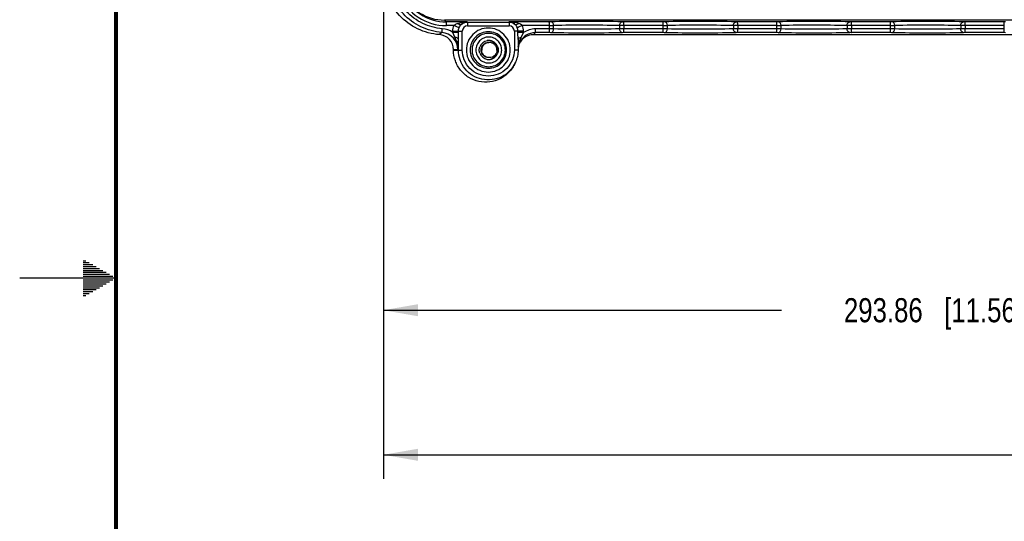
# Model space of a CAD drawing. Header units: inches. Extents: x 0 to 34, y 0 to 22.
# Tile 2 of 124: x 0 to 5.1, y 9.7 to 12.3. Entities that reach past the tile are written whole.
import ezdxf

# ---------------------------------------------------------------- set-up
doc = ezdxf.new("R2010")
doc.units = ezdxf.units.IN
doc.header["$LTSCALE"] = 1.87
doc.header["$MEASUREMENT"] = 0
doc.linetypes.add('HIDDEN', pattern=[0.2, 0.1, -0.1])
doc.layers.get('0').update_dxf_attribs({"linetype": 'CONTINUOUS'})
for name, color, linetype in [('02___PRT_ALL_AXES', 7, 'CONTINUOUS'), ('DEFAULT_2', 8, 'HIDDEN'), ('DIMENSIONS', 7, 'CONTINUOUS')]:
    doc.layers.add(name, color=color, linetype=linetype)
doc.styles.get("Standard").update_dxf_attribs({"font": 'txt', "width": 0.8})
doc.dimstyles.new('DIMSTYLE_2', dxfattribs={"dimtxt": 0.125, "dimasz": 0.18, "dimexe": 0.125, "dimexo": 0.0625, "dimgap": 0.0625, "dimtad": 0, "dimtih": 1, "dimtoh": 1, "dimlfac": 2, "dimzin": 0, "dimdsep": 46, "dimtxsty": 'STANDARD', "dimblk": '_FILLED', "dimblk1": '_FILLED', "dimblk2": '_FILLED', "dimcen": 0.09, "dimazin": 0, "dimtp": 0.01, "dimtm": 0.01, "dimtfac": 1, "dimtofl": 0, "dimtmove": 0, "dimatfit": 3, "dimldrblk": '_FILLED', "dimfxl": 1, "dimtolj": 1, "dimtzin": 0, "dimarcsym": 0})

# ---------------------------------------------------------------- blocks, each defined once
blk = doc.blocks.new('_FILLED')
at = {"color": 0, "linetype": 'BYBLOCK'}
blk.add_solid([(0, 0), (-1, 0.174), (-1, -0.174)], dxfattribs=at)
blk = doc.blocks.new('*D5')
at = {"layer": 'DIMENSIONS', "color": 2, "linetype": 'CONTINUOUS'}
for p, q in [((1.8875, 12.5141), (1.8875, 10.7081)), ((7.6723, 11.77), (7.6723, 10.7081)), ((1.8875, 10.8331), (3.9549, 10.8331)), ((7.6723, 10.8331), (5.6049, 10.8331))]:
    blk.add_line(p, q, dxfattribs=at)
at = {"layer": 'DIMENSIONS', "color": 2, "linetype": 'CONTINUOUS', "xscale": 0.18, "yscale": 0.18, "zscale": 0.18, "rotation": 180}
blk.add_blockref('_FILLED', (1.8875, 10.8331), dxfattribs=at)
at = {"layer": 'DIMENSIONS', "color": 2, "linetype": 'CONTINUOUS', "xscale": 0.18, "yscale": 0.18, "zscale": 0.18}
blk.add_blockref('_FILLED', (7.6723, 10.8331), dxfattribs=at)
at = {"layer": 'DIMENSIONS', "color": 2, "linetype": 'CONTINUOUS', "insert": (4.7799, 10.8956), "char_height": 0.125, "width": 1.525, "attachment_point": 2, "line_spacing_factor": 0.9}
blk.add_mtext('293.86{\\ftxt.shx;\\W1.000000;\\H0.125000; }[11.569]', dxfattribs=at)
blk = doc.blocks.new('*D6')
at = {"layer": 'DIMENSIONS', "color": 2, "linetype": 'CONTINUOUS'}
for p, q in [((1.8875, 12.5141), (1.8875, 9.9581)), ((13.1711, 11.77), (13.1711, 9.9581)), ((1.8875, 10.0831), (6.6043, 10.0831)), ((13.1711, 10.0831), (8.4543, 10.0831))]:
    blk.add_line(p, q, dxfattribs=at)
at = {"layer": 'DIMENSIONS', "color": 2, "linetype": 'CONTINUOUS', "xscale": 0.18, "yscale": 0.18, "zscale": 0.18}
for p, rotation in [((1.8875, 10.0831), 180), ((13.1711, 10.0831), 360)]:
    blk.add_blockref('_FILLED', p, dxfattribs=dict(at, rotation=rotation))
at = {"layer": 'DIMENSIONS', "color": 2, "linetype": 'CONTINUOUS', "insert": (7.5293, 10.1456), "char_height": 0.125, "width": 1.725, "attachment_point": 2, "line_spacing_factor": 0.9}
blk.add_mtext('(573.21{\\ftxt.shx;\\W1.000000;\\H0.125000; }[22.567])', dxfattribs=at)

msp = doc.modelspace()

# ---------------------------------------------------------------- linework, layer by layer
at = {"color": 7, "linetype": 'CONTINUOUS'}
for p, q in [((2.2041, 12.3383), (2.2143, 12.329)), ((7.202, 12.3383), (2.2041, 12.3383)), ((2.3225, 12.329), (2.2143, 12.329)), ((2.3225, 12.329), (2.3236, 12.328)), ((2.3236, 12.328), (2.5401, 12.328)), ((2.5401, 12.328), (2.5389, 12.329)), ((2.7488, 12.329), (2.5389, 12.329)), ((2.7561, 12.3291), (2.7488, 12.329)), ((3.1359, 12.329), (3.1283, 12.3291)), ((3.3391, 12.329), (3.1359, 12.329)), ((3.3464, 12.3291), (3.3391, 12.329)), ((3.7262, 12.329), (3.7186, 12.3291)), ((3.9294, 12.329), (3.7262, 12.329)), ((3.9367, 12.3291), (3.9294, 12.329)), ((4.3165, 12.329), (4.3089, 12.3291)), ((4.5197, 12.329), (4.3165, 12.329)), ((4.527, 12.3291), (4.5197, 12.329)), ((4.9068, 12.329), (4.8992, 12.3291)), ((5.11, 12.329), (4.9068, 12.329)), ((5.1173, 12.3291), (5.11, 12.329)), ((2.1915, 12.2739), (2.1785, 12.2628)), ((2.2533, 12.3094), (2.2148, 12.3094)), ((2.2479, 12.2742), (2.2479, 12.2813)), ((2.2479, 12.2813), (2.2972, 12.2813)), ((2.2774, 12.2742), (2.2479, 12.2742)), ((2.2593, 12.2492), (2.2479, 12.2742)), ((2.2808, 12.2986), (2.2533, 12.3094)), ((2.277, 12.2382), (2.2774, 12.2742)), ((2.2774, 12.2742), (2.2774, 12.2813)), ((2.2972, 12.1829), (2.2972, 12.2813)), ((2.3242, 12.3083), (2.5406, 12.3083)), ((2.5676, 12.2813), (2.5676, 12.1829)), ((2.6147, 12.2813), (2.5676, 12.2813)), ((2.5864, 12.2731), (2.5864, 12.2813)), ((2.6147, 12.2731), (2.5864, 12.2731)), ((2.5867, 12.2371), (2.5864, 12.2731)), ((2.603, 12.2481), (2.6147, 12.2731)), ((2.7493, 12.3094), (2.6092, 12.3094)), ((2.6147, 12.2731), (2.6147, 12.2813)), ((2.6645, 12.2619), (2.6767, 12.273)), ((2.7488, 12.273), (2.6767, 12.273)), ((2.7493, 12.2927), (2.6772, 12.2927)), ((2.7561, 12.2729), (2.7488, 12.273)), ((2.7493, 12.2927), (2.7493, 12.3094)), ((2.7713, 12.2926), (2.7713, 12.3095)), ((3.1138, 12.3095), (3.1138, 12.2926)), ((3.1364, 12.3094), (3.1138, 12.3095)), ((3.1364, 12.2927), (3.1138, 12.2926)), ((3.1359, 12.273), (3.1283, 12.2729)), ((3.3391, 12.273), (3.1359, 12.273)), ((3.1364, 12.3094), (3.1364, 12.2927)), ((3.3396, 12.3094), (3.1364, 12.3094)), ((3.3396, 12.2927), (3.1364, 12.2927)), ((3.3464, 12.2729), (3.3391, 12.273)), ((3.3396, 12.2927), (3.3396, 12.3094)), ((3.3617, 12.2926), (3.3617, 12.3095)), ((3.7041, 12.3095), (3.7041, 12.2926)), ((3.7267, 12.3094), (3.7041, 12.3095)), ((3.7267, 12.2927), (3.7041, 12.2926)), ((3.7262, 12.273), (3.7186, 12.2729)), ((3.9294, 12.273), (3.7262, 12.273)), ((3.7267, 12.3094), (3.7267, 12.2927)), ((3.9299, 12.3094), (3.7267, 12.3094)), ((3.9299, 12.2927), (3.7267, 12.2927)), ((3.9367, 12.2729), (3.9294, 12.273)), ((3.9299, 12.2927), (3.9299, 12.3094)), ((3.952, 12.2926), (3.952, 12.3095)), ((4.2944, 12.3095), (4.2944, 12.2926)), ((4.317, 12.3094), (4.2944, 12.3095)), ((4.317, 12.2927), (4.2944, 12.2926)), ((4.3165, 12.273), (4.3089, 12.2729)), ((4.5197, 12.273), (4.3165, 12.273)), ((4.317, 12.3094), (4.317, 12.2927)), ((4.5202, 12.3094), (4.317, 12.3094)), ((4.5202, 12.2927), (4.317, 12.2927)), ((4.527, 12.2729), (4.5197, 12.273)), ((4.5202, 12.2927), (4.5202, 12.3094)), ((4.5423, 12.2926), (4.5423, 12.3095)), ((4.8847, 12.3095), (4.8847, 12.2926)), ((4.9073, 12.3094), (4.8847, 12.3095)), ((4.9073, 12.2927), (4.8847, 12.2926)), ((4.9068, 12.273), (4.8992, 12.2729)), ((5.11, 12.273), (4.9068, 12.273)), ((5.1105, 12.3094), (4.9073, 12.3094)), ((4.9073, 12.3094), (4.9073, 12.2927)), ((5.1105, 12.2927), (4.9073, 12.2927)), ((5.1173, 12.2729), (5.11, 12.273)), ((5.1105, 12.2927), (5.1105, 12.3094)), ((2.277, 12.1829), (2.277, 12.2382)), ((2.5867, 12.2371), (2.5867, 12.1829)), ((6.7376, 12.2619), (2.6645, 12.2619)), ((2.2516, 12.1829), (2.2516, 12.184)), ((2.2748, 12.184), (2.2516, 12.184)), ((2.2516, 12.1829), (2.2972, 12.1829)), ((2.5867, 12.1829), (2.5676, 12.1829)), ((2.5731, 12.1194), (2.5709, 12.1145))]:
    msp.add_line(p, q, dxfattribs=at)
at = {"color": 2, "linetype": 'CONTINUOUS'}
for p, q in [((0.3303, 11.09), (0.3441, 11.09)), ((0.3303, 11.08), (0.3614, 11.08)), ((0.3303, 11.07), (0.3788, 11.07)), ((0.3303, 11.06), (0.3961, 11.06)), ((0.3303, 11.05), (0.4134, 11.05)), ((0.3303, 11.04), (0.4307, 11.04)), ((0.5, 11), (0, 11)), ((0.3303, 11.03), (0.448, 11.03)), ((0.3303, 11.02), (0.4654, 11.02)), ((0.3303, 11.01), (0.4827, 11.01)), ((0.3303, 10.99), (0.4827, 10.99)), ((0.3303, 10.98), (0.4654, 10.98)), ((0.3303, 10.97), (0.448, 10.97)), ((0.3303, 10.96), (0.4307, 10.96)), ((0.3303, 10.95), (0.4134, 10.95)), ((0.3303, 10.94), (0.3961, 10.94)), ((0.3303, 10.93), (0.3788, 10.93)), ((0.3303, 10.92), (0.3614, 10.92)), ((0.3303, 10.91), (0.3441, 10.91))]:
    msp.add_line(p, q, dxfattribs=at)
at = {"color": 7, "linetype": 'CONTINUOUS', "const_width": 0.02}
msp.add_lwpolyline([(0.5, 21.5), (0.5, 0.5)], dxfattribs=at)
at = {"color": 7, "linetype": 'CONTINUOUS'}
for centre, radius, start, end in [((2.2143, 12.5765), 0.2475, 204.1764, 269.9926), ((2.2041, 12.5765), 0.2382, 205.7002, 269.9929), ((2.2148, 12.5765), 0.2672, 203.7837, 269.9926), ((2.1847, 12.184), 0.0901, 359.9895, 85.6858), ((2.3242, 12.2813), 0.027, 90.0118, 180.0118), ((2.5406, 12.2813), 0.027, 359.9882, 89.9882), ((2.6767, 12.1829), 0.0901, 90.0072, 154.3606), ((2.7521, 14.337), 2.0277, 269.9206, 270.5433), ((2.7521, 10.265), 2.0277, 89.4567, 90.0794), ((3.3424, 14.337), 2.0277, 269.9206, 270.5433), ((3.3424, 10.265), 2.0277, 89.4567, 90.0794), ((3.9327, 14.337), 2.0277, 269.9206, 270.5433), ((3.9327, 10.265), 2.0277, 89.4567, 90.0794), ((4.523, 14.337), 2.0277, 269.9206, 270.5433), ((4.523, 10.265), 2.0277, 89.4567, 90.0794), ((2.1726, 12.184), 0.079, 359.995, 85.6802), ((2.4347, 12.1829), 0.0492, 100.0214, 160.0019), ((2.4346, 12.1829), 0.0493, 89.9965, 99.9797), ((2.4346, 12.1829), 0.0492, 19.9878, 89.9935), ((2.4307, 12.1829), 0.0492, 22.4992, 83.233), ((2.6647, 12.1829), 0.0791, 152.2257, 154.0417), ((2.6765, 12.183), 0.0899, 154.352, 155.8183), ((2.6645, 12.1829), 0.079, 144.207, 152.2267), ((2.6645, 12.183), 0.079, 90.0029, 144.213), ((2.4347, 12.1829), 0.0492, 199.9981, 259.9786), ((2.4346, 12.1829), 0.0492, 270.0065, 340.0122), ((2.4307, 12.1829), 0.0492, 276.767, 337.5008), ((2.4317, 12.1829), 0.0482, 358.6546, 1.3454), ((2.4346, 12.183), 0.0493, 260.0203, 270.0035)]:
    msp.add_arc(centre, radius, start, end, dxfattribs=at)
for points, knots in [([(2.1785, 12.2628), (2.1396, 12.2657), (2.0622, 12.2864), (1.9661, 12.3576), (1.9024, 12.4589), (1.8875, 12.5376), (1.8875, 12.5766)], [0, 0, 0, 0, 0.249959, 0.499935, 0.749949, 1, 1, 1, 1]), ([(2.1915, 12.2739), (2.154, 12.2767), (2.0793, 12.2967), (1.9865, 12.3653), (1.9251, 12.463), (1.9108, 12.539), (1.9108, 12.5766)], [0, 0, 0, 0, 0.249959, 0.499935, 0.749949, 1, 1, 1, 1]), ([(2.1935, 12.2935), (2.1585, 12.2961), (2.0886, 12.3148), (2.0018, 12.379), (1.9444, 12.4704), (1.931, 12.5414), (1.931, 12.5766)], [0, 0, 0, 0, 0.249956, 0.499935, 0.749951, 1, 1, 1, 1]), ([(2.2038, 12.34), (2.2039, 12.3398), (2.204, 12.3392), (2.2038, 12.3386), (2.2041, 12.3383)], [0, 0, 0, 0, 0.408791, 1, 1, 1, 1]), ([(2.2148, 12.3094), (2.2148, 12.3118), (2.2148, 12.3164), (2.2147, 12.3218), (2.2146, 12.3253), (2.2145, 12.3272), (2.2143, 12.3283), (2.2144, 12.3289), (2.2143, 12.329)], [0, 0, 0, 0, 0.376343, 0.697313, 0.821688, 0.915738, 0.97575, 1, 1, 1, 1]), ([(2.271, 12.3205), (2.2751, 12.322), (2.2919, 12.3271), (2.3095, 12.3289), (2.3225, 12.329)], [0, 0, 0, 0, 0.252729, 1, 1, 1, 1]), ([(2.2918, 12.3155), (2.2895, 12.3137), (2.281, 12.314), (2.2747, 12.3179), (2.271, 12.3205)], [0, 0, 0, 0, 0.391263, 1, 1, 1, 1]), ([(2.2918, 12.3155), (2.2941, 12.3178), (2.3029, 12.325), (2.3144, 12.3288), (2.3225, 12.329)], [0, 0, 0, 0, 0.283775, 1, 1, 1, 1]), ([(2.3236, 12.328), (2.3237, 12.3279), (2.3237, 12.3273), (2.3239, 12.3262), (2.3239, 12.3243), (2.3241, 12.3208), (2.3241, 12.3154), (2.3242, 12.3108), (2.3242, 12.3083)], [0, 0, 0, 0, 0.02425, 0.084262, 0.178312, 0.302687, 0.623657, 1, 1, 1, 1]), ([(2.5719, 12.3155), (2.5694, 12.3178), (2.5598, 12.3251), (2.5476, 12.3288), (2.5389, 12.329)], [0, 0, 0, 0, 0.278416, 1, 1, 1, 1]), ([(2.5913, 12.3205), (2.5871, 12.322), (2.5701, 12.3271), (2.5522, 12.3289), (2.5389, 12.329)], [0, 0, 0, 0, 0.252124, 1, 1, 1, 1]), ([(2.5401, 12.328), (2.5402, 12.3279), (2.5401, 12.3273), (2.5403, 12.3262), (2.5404, 12.3243), (2.5405, 12.3208), (2.5406, 12.3154), (2.5406, 12.3108), (2.5406, 12.3083)], [0, 0, 0, 0, 0.02425, 0.084262, 0.178312, 0.302687, 0.623657, 1, 1, 1, 1]), ([(2.5913, 12.3205), (2.5878, 12.3179), (2.5821, 12.3141), (2.5738, 12.3137), (2.5719, 12.3155)], [0, 0, 0, 0, 0.622948, 1, 1, 1, 1]), ([(2.7493, 12.3094), (2.7493, 12.3118), (2.7493, 12.3164), (2.7492, 12.3218), (2.7491, 12.3253), (2.749, 12.3272), (2.7488, 12.3283), (2.7489, 12.3289), (2.7488, 12.329)], [0, 0, 0, 0, 0.375873, 0.697402, 0.821805, 0.915593, 0.975631, 1, 1, 1, 1]), ([(3.1283, 12.3291), (3.0654, 12.331), (2.9414, 12.3317), (2.8173, 12.331), (2.7561, 12.3291)], [0, 0, 0, 0, 0.506844, 1, 1, 1, 1]), ([(2.7713, 12.3095), (2.7713, 12.3143), (2.7689, 12.3236), (2.7602, 12.329), (2.7561, 12.3291)], [0, 0, 0, 0, 0.543486, 1, 1, 1, 1]), ([(3.1138, 12.3095), (3.1138, 12.3143), (3.116, 12.3233), (3.1244, 12.329), (3.1283, 12.3291)], [0, 0, 0, 0, 0.551609, 1, 1, 1, 1]), ([(3.1364, 12.3094), (3.1364, 12.3118), (3.1364, 12.3164), (3.1363, 12.3218), (3.1362, 12.3253), (3.1361, 12.3272), (3.1359, 12.3283), (3.136, 12.3289), (3.1359, 12.329)], [0, 0, 0, 0, 0.375873, 0.697403, 0.821805, 0.915593, 0.975631, 1, 1, 1, 1]), ([(3.3396, 12.3094), (3.3396, 12.3118), (3.3396, 12.3164), (3.3395, 12.3218), (3.3394, 12.3253), (3.3393, 12.3272), (3.3391, 12.3283), (3.3392, 12.3289), (3.3391, 12.329)], [0, 0, 0, 0, 0.375873, 0.697402, 0.821805, 0.915593, 0.975631, 1, 1, 1, 1]), ([(3.7186, 12.3291), (3.6558, 12.331), (3.5317, 12.3317), (3.4076, 12.331), (3.3464, 12.3291)], [0, 0, 0, 0, 0.506844, 1, 1, 1, 1]), ([(3.3617, 12.3095), (3.3616, 12.3143), (3.3592, 12.3236), (3.3505, 12.329), (3.3464, 12.3291)], [0, 0, 0, 0, 0.543486, 1, 1, 1, 1]), ([(3.7041, 12.3095), (3.7041, 12.3143), (3.7063, 12.3233), (3.7147, 12.329), (3.7186, 12.3291)], [0, 0, 0, 0, 0.551609, 1, 1, 1, 1]), ([(3.7267, 12.3094), (3.7267, 12.3118), (3.7267, 12.3164), (3.7266, 12.3218), (3.7265, 12.3253), (3.7264, 12.3272), (3.7262, 12.3283), (3.7263, 12.3289), (3.7262, 12.329)], [0, 0, 0, 0, 0.375873, 0.697403, 0.821805, 0.915593, 0.975631, 1, 1, 1, 1]), ([(3.9299, 12.3094), (3.9299, 12.3118), (3.9299, 12.3164), (3.9298, 12.3218), (3.9297, 12.3253), (3.9296, 12.3272), (3.9295, 12.3283), (3.9295, 12.3289), (3.9294, 12.329)], [0, 0, 0, 0, 0.375873, 0.697402, 0.821805, 0.915593, 0.975631, 1, 1, 1, 1]), ([(4.3089, 12.3291), (4.2461, 12.331), (4.122, 12.3317), (3.9979, 12.331), (3.9367, 12.3291)], [0, 0, 0, 0, 0.506844, 1, 1, 1, 1]), ([(3.952, 12.3095), (3.9519, 12.3143), (3.9495, 12.3236), (3.9408, 12.329), (3.9367, 12.3291)], [0, 0, 0, 0, 0.543486, 1, 1, 1, 1]), ([(4.2944, 12.3095), (4.2945, 12.3143), (4.2966, 12.3233), (4.305, 12.329), (4.3089, 12.3291)], [0, 0, 0, 0, 0.551609, 1, 1, 1, 1]), ([(4.317, 12.3094), (4.317, 12.3118), (4.317, 12.3164), (4.3169, 12.3218), (4.3168, 12.3253), (4.3167, 12.3272), (4.3165, 12.3283), (4.3166, 12.3289), (4.3165, 12.329)], [0, 0, 0, 0, 0.375873, 0.697403, 0.821805, 0.915593, 0.975631, 1, 1, 1, 1]), ([(4.5202, 12.3094), (4.5202, 12.3118), (4.5202, 12.3164), (4.5201, 12.3218), (4.52, 12.3253), (4.52, 12.3272), (4.5198, 12.3283), (4.5198, 12.3289), (4.5197, 12.329)], [0, 0, 0, 0, 0.375873, 0.697402, 0.821805, 0.915593, 0.975631, 1, 1, 1, 1]), ([(4.8992, 12.3291), (4.8364, 12.331), (4.7123, 12.3317), (4.5882, 12.331), (4.527, 12.3291)], [0, 0, 0, 0, 0.506844, 1, 1, 1, 1]), ([(4.5423, 12.3095), (4.5422, 12.3143), (4.5398, 12.3236), (4.5311, 12.329), (4.527, 12.3291)], [0, 0, 0, 0, 0.543486, 1, 1, 1, 1]), ([(4.8847, 12.3095), (4.8848, 12.3143), (4.8869, 12.3233), (4.8953, 12.329), (4.8992, 12.3291)], [0, 0, 0, 0, 0.551609, 1, 1, 1, 1]), ([(4.9073, 12.3094), (4.9073, 12.3118), (4.9073, 12.3164), (4.9072, 12.3218), (4.9071, 12.3253), (4.907, 12.3272), (4.9069, 12.3283), (4.9069, 12.3289), (4.9068, 12.329)], [0, 0, 0, 0, 0.375873, 0.697403, 0.821805, 0.915593, 0.975631, 1, 1, 1, 1]), ([(5.1105, 12.3094), (5.1105, 12.3118), (5.1105, 12.3164), (5.1104, 12.3218), (5.1103, 12.3253), (5.1103, 12.3272), (5.1101, 12.3283), (5.1101, 12.3289), (5.11, 12.329)], [0, 0, 0, 0, 0.375873, 0.697402, 0.821805, 0.915593, 0.975631, 1, 1, 1, 1]), ([(2.1915, 12.2739), (2.1919, 12.2742), (2.1917, 12.2766), (2.1926, 12.2803), (2.1929, 12.2865), (2.1933, 12.291), (2.1935, 12.2935)], [0, 0, 0, 0, 0.084727, 0.303403, 0.624214, 1, 1, 1, 1]), ([(2.5464, 12.1829), (2.5464, 12.1977), (2.5405, 12.2277), (2.5151, 12.2657), (2.4772, 12.291), (2.4324, 12.2999), (2.3876, 12.291), (2.3497, 12.2657), (2.3243, 12.2277), (2.3184, 12.1977), (2.3184, 12.1829)], [0, 0, 0, 0, 0.125029, 0.250029, 0.375022, 0.5, 0.624978, 0.749971, 0.874971, 1, 1, 1, 1]), ([(2.5275, 12.1829), (2.5275, 12.1952), (2.5226, 12.2201), (2.5015, 12.2516), (2.47, 12.2727), (2.4329, 12.2801), (2.3957, 12.2727), (2.3642, 12.2516), (2.3431, 12.2201), (2.3382, 12.1952), (2.3382, 12.1829)], [0, 0, 0, 0, 0.12504, 0.250032, 0.375024, 0.5, 0.624976, 0.749968, 0.87496, 1, 1, 1, 1]), ([(2.5207, 12.1829), (2.5207, 12.1942), (2.5162, 12.2169), (2.4969, 12.2457), (2.4681, 12.2649), (2.4342, 12.2717), (2.4002, 12.2649), (2.3714, 12.2457), (2.3522, 12.2169), (2.3477, 12.1942), (2.3477, 12.1829)], [0, 0, 0, 0, 0.12504, 0.250032, 0.375024, 0.5, 0.624976, 0.749968, 0.87496, 1, 1, 1, 1]), ([(2.6092, 12.3094), (2.6035, 12.3071), (2.5948, 12.3035), (2.586, 12.3), (2.5831, 12.2986)], [0, 0, 0, 0, 0.653604, 1, 1, 1, 1]), ([(2.6767, 12.273), (2.6768, 12.2731), (2.6767, 12.2738), (2.6769, 12.2748), (2.677, 12.2767), (2.6771, 12.2802), (2.6772, 12.2856), (2.6772, 12.2902), (2.6772, 12.2927)], [0, 0, 0, 0, 0.02425, 0.084262, 0.178312, 0.302687, 0.623657, 1, 1, 1, 1]), ([(2.7488, 12.273), (2.7489, 12.2731), (2.7488, 12.2738), (2.749, 12.2748), (2.7491, 12.2767), (2.7492, 12.2802), (2.7493, 12.2856), (2.7493, 12.2902), (2.7493, 12.2927)], [0, 0, 0, 0, 0.024369, 0.084407, 0.178195, 0.302598, 0.624127, 1, 1, 1, 1]), ([(2.7561, 12.2729), (2.7602, 12.273), (2.7689, 12.2785), (2.7713, 12.2878), (2.7713, 12.2926)], [0, 0, 0, 0, 0.456514, 1, 1, 1, 1]), ([(3.1283, 12.2729), (3.0654, 12.2711), (2.9414, 12.2703), (2.8173, 12.271), (2.7561, 12.2729)], [0, 0, 0, 0, 0.50686, 1, 1, 1, 1]), ([(3.1138, 12.3095), (3.0559, 12.3113), (2.9418, 12.312), (2.8276, 12.3114), (2.7713, 12.3095)], [0, 0, 0, 0, 0.506844, 1, 1, 1, 1]), ([(3.1138, 12.2926), (3.0559, 12.2908), (2.9418, 12.29), (2.8276, 12.2907), (2.7713, 12.2926)], [0, 0, 0, 0, 0.506859, 1, 1, 1, 1]), ([(3.1283, 12.2729), (3.1244, 12.273), (3.116, 12.2787), (3.1138, 12.2878), (3.1138, 12.2926)], [0, 0, 0, 0, 0.448391, 1, 1, 1, 1]), ([(3.1359, 12.273), (3.136, 12.2731), (3.1359, 12.2738), (3.1361, 12.2748), (3.1362, 12.2767), (3.1363, 12.2802), (3.1364, 12.2856), (3.1364, 12.2902), (3.1364, 12.2927)], [0, 0, 0, 0, 0.024369, 0.084407, 0.178195, 0.302597, 0.624127, 1, 1, 1, 1]), ([(3.3391, 12.273), (3.3392, 12.2731), (3.3391, 12.2738), (3.3393, 12.2748), (3.3394, 12.2767), (3.3395, 12.2802), (3.3396, 12.2856), (3.3396, 12.2902), (3.3396, 12.2927)], [0, 0, 0, 0, 0.024369, 0.084407, 0.178195, 0.302598, 0.624127, 1, 1, 1, 1]), ([(3.3464, 12.2729), (3.3505, 12.273), (3.3592, 12.2785), (3.3616, 12.2878), (3.3617, 12.2926)], [0, 0, 0, 0, 0.456514, 1, 1, 1, 1]), ([(3.7186, 12.2729), (3.6558, 12.2711), (3.5317, 12.2703), (3.4076, 12.271), (3.3464, 12.2729)], [0, 0, 0, 0, 0.50686, 1, 1, 1, 1]), ([(3.7041, 12.3095), (3.6463, 12.3113), (3.5321, 12.312), (3.4179, 12.3114), (3.3617, 12.3095)], [0, 0, 0, 0, 0.506844, 1, 1, 1, 1]), ([(3.7041, 12.2926), (3.6463, 12.2908), (3.5321, 12.29), (3.4179, 12.2907), (3.3617, 12.2926)], [0, 0, 0, 0, 0.506859, 1, 1, 1, 1]), ([(3.7186, 12.2729), (3.7147, 12.273), (3.7063, 12.2787), (3.7041, 12.2878), (3.7041, 12.2926)], [0, 0, 0, 0, 0.448391, 1, 1, 1, 1]), ([(3.7262, 12.273), (3.7263, 12.2731), (3.7262, 12.2738), (3.7264, 12.2748), (3.7265, 12.2767), (3.7266, 12.2802), (3.7267, 12.2856), (3.7267, 12.2902), (3.7267, 12.2927)], [0, 0, 0, 0, 0.024369, 0.084407, 0.178195, 0.302597, 0.624127, 1, 1, 1, 1]), ([(3.9294, 12.273), (3.9295, 12.2731), (3.9295, 12.2738), (3.9296, 12.2748), (3.9297, 12.2767), (3.9298, 12.2802), (3.9299, 12.2856), (3.9299, 12.2902), (3.9299, 12.2927)], [0, 0, 0, 0, 0.024369, 0.084407, 0.178195, 0.302598, 0.624127, 1, 1, 1, 1]), ([(3.9367, 12.2729), (3.9408, 12.273), (3.9495, 12.2785), (3.9519, 12.2878), (3.952, 12.2926)], [0, 0, 0, 0, 0.456514, 1, 1, 1, 1]), ([(4.3089, 12.2729), (4.2461, 12.2711), (4.122, 12.2703), (3.9979, 12.271), (3.9367, 12.2729)], [0, 0, 0, 0, 0.50686, 1, 1, 1, 1]), ([(4.2944, 12.3095), (4.2366, 12.3113), (4.1224, 12.312), (4.0082, 12.3114), (3.952, 12.3095)], [0, 0, 0, 0, 0.506844, 1, 1, 1, 1]), ([(4.2944, 12.2926), (4.2366, 12.2908), (4.1224, 12.29), (4.0082, 12.2907), (3.952, 12.2926)], [0, 0, 0, 0, 0.506859, 1, 1, 1, 1]), ([(4.3089, 12.2729), (4.305, 12.273), (4.2966, 12.2787), (4.2945, 12.2878), (4.2944, 12.2926)], [0, 0, 0, 0, 0.448391, 1, 1, 1, 1]), ([(4.3165, 12.273), (4.3166, 12.2731), (4.3165, 12.2738), (4.3167, 12.2748), (4.3168, 12.2767), (4.3169, 12.2802), (4.317, 12.2856), (4.317, 12.2902), (4.317, 12.2927)], [0, 0, 0, 0, 0.024369, 0.084407, 0.178195, 0.302597, 0.624127, 1, 1, 1, 1]), ([(4.5197, 12.273), (4.5198, 12.2731), (4.5198, 12.2738), (4.52, 12.2748), (4.52, 12.2767), (4.5201, 12.2802), (4.5202, 12.2856), (4.5202, 12.2902), (4.5202, 12.2927)], [0, 0, 0, 0, 0.024369, 0.084407, 0.178195, 0.302598, 0.624127, 1, 1, 1, 1]), ([(4.527, 12.2729), (4.5311, 12.273), (4.5398, 12.2785), (4.5422, 12.2878), (4.5423, 12.2926)], [0, 0, 0, 0, 0.456514, 1, 1, 1, 1]), ([(4.8992, 12.2729), (4.8364, 12.2711), (4.7123, 12.2703), (4.5882, 12.271), (4.527, 12.2729)], [0, 0, 0, 0, 0.50686, 1, 1, 1, 1]), ([(4.8847, 12.3095), (4.8269, 12.3113), (4.7127, 12.312), (4.5985, 12.3114), (4.5423, 12.3095)], [0, 0, 0, 0, 0.506844, 1, 1, 1, 1]), ([(4.8847, 12.2926), (4.8269, 12.2908), (4.7127, 12.29), (4.5985, 12.2907), (4.5423, 12.2926)], [0, 0, 0, 0, 0.506859, 1, 1, 1, 1]), ([(4.8992, 12.2729), (4.8953, 12.273), (4.8869, 12.2787), (4.8848, 12.2878), (4.8847, 12.2926)], [0, 0, 0, 0, 0.448391, 1, 1, 1, 1]), ([(4.9068, 12.273), (4.9069, 12.2731), (4.9069, 12.2738), (4.907, 12.2748), (4.9071, 12.2767), (4.9072, 12.2802), (4.9073, 12.2856), (4.9073, 12.2902), (4.9073, 12.2927)], [0, 0, 0, 0, 0.024369, 0.084407, 0.178195, 0.302597, 0.624127, 1, 1, 1, 1]), ([(5.11, 12.273), (5.1101, 12.2731), (5.1101, 12.2738), (5.1103, 12.2748), (5.1103, 12.2767), (5.1104, 12.2802), (5.1105, 12.2856), (5.1105, 12.2902), (5.1105, 12.2927)], [0, 0, 0, 0, 0.024369, 0.084407, 0.178195, 0.302598, 0.624127, 1, 1, 1, 1]), ([(2.2748, 12.184), (2.2749, 12.1952), (2.2721, 12.2179), (2.2639, 12.2389), (2.2593, 12.2492)], [0, 0, 0, 0, 0.499093, 1, 1, 1, 1]), ([(2.277, 12.2382), (2.2766, 12.241), (2.2704, 12.2465), (2.2636, 12.2483), (2.2593, 12.2492)], [0, 0, 0, 0, 0.384447, 1, 1, 1, 1]), ([(2.2748, 12.184), (2.275, 12.1882), (2.2759, 12.2063), (2.2766, 12.2243), (2.277, 12.2382)], [0, 0, 0, 0, 0.232364, 1, 1, 1, 1]), ([(2.5018, 12.1829), (2.5018, 12.1916), (2.4983, 12.2093), (2.4833, 12.2316), (2.461, 12.2466), (2.4346, 12.2518), (2.4083, 12.2466), (2.386, 12.2316), (2.371, 12.2093), (2.3675, 12.1916), (2.3675, 12.1829)], [0, 0, 0, 0, 0.125028, 0.250025, 0.375021, 0.5, 0.624979, 0.749975, 0.874972, 1, 1, 1, 1]), ([(2.603, 12.2481), (2.5989, 12.2472), (2.5923, 12.2456), (2.5867, 12.2397), (2.5867, 12.2371)], [0, 0, 0, 0, 0.620319, 1, 1, 1, 1]), ([(2.5709, 12.1145), (2.5632, 12.0973), (2.5417, 12.0653), (2.4955, 12.031), (2.4404, 12.014), (2.3829, 12.0164), (2.3294, 12.0378), (2.2862, 12.0759), (2.2581, 12.1261), (2.2516, 12.1641), (2.2516, 12.1829)], [0, 0, 0, 0, 0.125006, 0.250003, 0.374986, 0.499965, 0.624951, 0.749954, 0.874959, 1, 1, 1, 1]), ([(2.5731, 12.1194), (2.566, 12.1035), (2.546, 12.0738), (2.5032, 12.042), (2.4521, 12.0263), (2.3988, 12.0285), (2.3492, 12.0483), (2.3091, 12.0836), (2.283, 12.1302), (2.277, 12.1654), (2.277, 12.1829)], [0, 0, 0, 0, 0.125006, 0.250003, 0.374986, 0.499965, 0.624951, 0.749954, 0.874959, 1, 1, 1, 1]), ([(2.5676, 12.1829), (2.5676, 12.1653), (2.5606, 12.1298), (2.5305, 12.0848), (2.4855, 12.0547), (2.4324, 12.0441), (2.3793, 12.0547), (2.3343, 12.0848), (2.3042, 12.1298), (2.2972, 12.1653), (2.2972, 12.1829)], [0, 0, 0, 0, 0.125031, 0.25003, 0.375022, 0.5, 0.624978, 0.74997, 0.874969, 1, 1, 1, 1]), ([(2.3184, 12.1829), (2.3184, 12.1681), (2.3243, 12.1381), (2.3497, 12.1002), (2.3876, 12.0748), (2.4324, 12.0659), (2.4772, 12.0748), (2.5151, 12.1002), (2.5405, 12.1381), (2.5464, 12.1681), (2.5464, 12.1829)], [0, 0, 0, 0, 0.125029, 0.250029, 0.375022, 0.5, 0.624978, 0.749971, 0.874971, 1, 1, 1, 1]), ([(2.3382, 12.1829), (2.3382, 12.1706), (2.3431, 12.1457), (2.3642, 12.1142), (2.3957, 12.0932), (2.4329, 12.0858), (2.47, 12.0932), (2.5015, 12.1142), (2.5226, 12.1457), (2.5275, 12.1706), (2.5275, 12.1829)], [0, 0, 0, 0, 0.12504, 0.250032, 0.375024, 0.5, 0.624976, 0.749968, 0.87496, 1, 1, 1, 1]), ([(2.3477, 12.1829), (2.3477, 12.1717), (2.3522, 12.1489), (2.3714, 12.1201), (2.4002, 12.1009), (2.4342, 12.0941), (2.4681, 12.1009), (2.4969, 12.1201), (2.5162, 12.1489), (2.5207, 12.1717), (2.5207, 12.1829)], [0, 0, 0, 0, 0.12504, 0.250032, 0.375024, 0.5, 0.624976, 0.749968, 0.87496, 1, 1, 1, 1]), ([(2.3675, 12.1829), (2.3675, 12.1742), (2.371, 12.1565), (2.386, 12.1342), (2.4083, 12.1193), (2.4346, 12.114), (2.461, 12.1193), (2.4833, 12.1342), (2.4983, 12.1565), (2.5018, 12.1742), (2.5018, 12.1829)], [0, 0, 0, 0, 0.125028, 0.250025, 0.375021, 0.5, 0.624979, 0.749975, 0.874972, 1, 1, 1, 1])]:
    msp.add_open_spline(points, degree=3, knots=knots, dxfattribs=at)
for points in [[(2.2533, 12.3094), (2.2582, 12.3143), (2.2645, 12.3179), (2.271, 12.3205)], [(2.2918, 12.3155), (2.3001, 12.3233), (2.3122, 12.328), (2.3236, 12.328)], [(2.5401, 12.328), (2.5514, 12.328), (2.5635, 12.3233), (2.5719, 12.3155)], [(2.6092, 12.3094), (2.6043, 12.3143), (2.5979, 12.318), (2.5913, 12.3205)], [(2.2479, 12.2742), (2.2321, 12.2852), (2.2127, 12.292), (2.1935, 12.2935)], [(2.2479, 12.2813), (2.2479, 12.2909), (2.2497, 12.3005), (2.2533, 12.3094)], [(2.2774, 12.2813), (2.2774, 12.2872), (2.2786, 12.2932), (2.2808, 12.2986)], [(2.2808, 12.2986), (2.2833, 12.3048), (2.287, 12.3108), (2.2918, 12.3155)], [(2.5831, 12.2986), (2.5806, 12.3049), (2.5768, 12.3109), (2.5719, 12.3155)], [(2.5864, 12.2813), (2.5864, 12.2872), (2.5853, 12.2932), (2.5831, 12.2986)], [(2.6147, 12.2813), (2.6147, 12.2909), (2.6128, 12.3005), (2.6092, 12.3094)], [(2.6772, 12.2927), (2.6554, 12.2927), (2.6326, 12.2856), (2.6147, 12.2731)], [(2.5945, 12.2198), (2.5894, 12.2084), (2.5866, 12.1955), (2.5866, 12.1829)], [(2.5877, 12.1993), (2.589, 12.2088), (2.5913, 12.2181), (2.5945, 12.2272)], [(2.5945, 12.2272), (2.5969, 12.2343), (2.5999, 12.2413), (2.603, 12.2481)], [(2.3855, 12.1829), (2.3855, 12.1886), (2.3865, 12.1944), (2.3884, 12.1997)], [(2.3884, 12.1661), (2.3865, 12.1714), (2.3855, 12.1772), (2.3855, 12.1829)], [(2.4761, 12.2017), (2.4784, 12.1962), (2.4797, 12.1901), (2.4799, 12.184)], [(2.4799, 12.1818), (2.4797, 12.1758), (2.4784, 12.1697), (2.4761, 12.1641)], [(2.4809, 12.1997), (2.4828, 12.1944), (2.4838, 12.1886), (2.4838, 12.1829)], [(2.4838, 12.1829), (2.4838, 12.1772), (2.4828, 12.1714), (2.4809, 12.1661)], [(2.5867, 12.1829), (2.5867, 12.1613), (2.582, 12.1392), (2.5731, 12.1194)]]:
    msp.add_open_spline(points, degree=3, dxfattribs=at)
at = {"layer": '02___PRT_ALL_AXES', "color": 7, "linetype": 'CONTINUOUS'}
for points, knots in [([(2.4353, 12.2223), (2.4301, 12.2223), (2.4198, 12.2202), (2.4067, 12.2115), (2.3979, 12.1984), (2.3959, 12.188), (2.3959, 12.1829)], [0, 0, 0, 0, 0.249953, 0.499933, 0.749954, 1, 1, 1, 1]), ([(2.4376, 12.2223), (2.4325, 12.2223), (2.4222, 12.2202), (2.4091, 12.2115), (2.4003, 12.1984), (2.3983, 12.188), (2.3983, 12.1829)], [0, 0, 0, 0, 0.249953, 0.499933, 0.749954, 1, 1, 1, 1]), ([(2.477, 12.1829), (2.477, 12.188), (2.4749, 12.1984), (2.4662, 12.2115), (2.4531, 12.2202), (2.4427, 12.2223), (2.4376, 12.2223)], [0, 0, 0, 0, 0.250046, 0.500067, 0.750047, 1, 1, 1, 1]), ([(2.4353, 12.1435), (2.4301, 12.1435), (2.4198, 12.1456), (2.4067, 12.1544), (2.3979, 12.1674), (2.3959, 12.1778), (2.3959, 12.1829)], [0, 0, 0, 0, 0.249953, 0.499933, 0.749954, 1, 1, 1, 1]), ([(2.4376, 12.1435), (2.4325, 12.1435), (2.4222, 12.1456), (2.4091, 12.1544), (2.4003, 12.1674), (2.3983, 12.1778), (2.3983, 12.1829)], [0, 0, 0, 0, 0.249953, 0.499933, 0.749954, 1, 1, 1, 1]), ([(2.477, 12.1829), (2.477, 12.1778), (2.4749, 12.1674), (2.4662, 12.1544), (2.4531, 12.1456), (2.4427, 12.1435), (2.4376, 12.1435)], [0, 0, 0, 0, 0.250046, 0.500067, 0.750047, 1, 1, 1, 1])]:
    msp.add_open_spline(points, degree=3, knots=knots, dxfattribs=at)
at = {"layer": 'DEFAULT_2', "color": 8, "linetype": 'HIDDEN'}
for p, q in [((2.4346, 12.2223), (2.4284, 12.2223)), ((2.4346, 12.1435), (2.4284, 12.1435))]:
    msp.add_line(p, q, dxfattribs=at)
for points in [[(2.3953, 12.1829), (2.3954, 12.1836), (2.3954, 12.1845), (2.3956, 12.1858), (2.3957, 12.1867), (2.3957, 12.1875), (2.3958, 12.1882), (2.3959, 12.1886), (2.3959, 12.1891), (2.3959, 12.1895), (2.396, 12.1898), (2.396, 12.1901), (2.396, 12.1903), (2.396, 12.1904), (2.396, 12.1905), (2.396, 12.1906), (2.3961, 12.1906), (2.3961, 12.1907), (2.3961, 12.1908), (2.3962, 12.191), (2.3963, 12.1913), (2.3963, 12.1916), (2.3965, 12.192), (2.3966, 12.1924), (2.3967, 12.1929), (2.3969, 12.1935), (2.3972, 12.1943), (2.3974, 12.1951), (2.3976, 12.1957), (2.3977, 12.1962), (2.3979, 12.1966), (2.398, 12.197), (2.3981, 12.1973), (2.3982, 12.1975), (2.3982, 12.1977), (2.3982, 12.1978), (2.3983, 12.1979), (2.3983, 12.198), (2.3983, 12.198), (2.3983, 12.1981), (2.3984, 12.1982), (2.3984, 12.1983), (2.3985, 12.1984), (2.3986, 12.1985), (2.3987, 12.1987), (2.3988, 12.199), (2.399, 12.1993), (2.3992, 12.1998), (2.3995, 12.2002), (2.3998, 12.2008), (2.4002, 12.2015), (2.4006, 12.2022), (2.4009, 12.2028), (2.4011, 12.2032), (2.4013, 12.2036), (2.4015, 12.204), (2.4017, 12.2043), (2.4018, 12.2045), (2.4019, 12.2047), (2.402, 12.2048), (2.402, 12.2049), (2.402, 12.2049), (2.4021, 12.205), (2.4021, 12.205), (2.4022, 12.2051), (2.4023, 12.2053), (2.4025, 12.2055), (2.4027, 12.2057), (2.4029, 12.206), (2.4032, 12.2064), (2.4035, 12.2068), (2.404, 12.2073), (2.4045, 12.2079), (2.405, 12.2085), (2.4054, 12.209), (2.4057, 12.2094), (2.406, 12.2097), (2.4063, 12.21), (2.4065, 12.2103), (2.4066, 12.2105), (2.4067, 12.2106), (2.4068, 12.2107), (2.4069, 12.2108), (2.4069, 12.2109), (2.407, 12.2109), (2.407, 12.2109), (2.4071, 12.211), (2.4073, 12.2112), (2.4075, 12.2113), (2.4077, 12.2115), (2.4081, 12.2118), (2.4084, 12.2121), (2.4088, 12.2124), (2.4093, 12.2128), (2.4099, 12.2133), (2.4106, 12.2138), (2.4111, 12.2142), (2.4115, 12.2145), (2.4118, 12.2149), (2.4122, 12.2151), (2.4124, 12.2153), (2.4126, 12.2154), (2.4127, 12.2156), (2.4128, 12.2156), (2.4129, 12.2157), (2.4129, 12.2157), (2.413, 12.2158), (2.413, 12.2158), (2.4131, 12.2158), (2.4132, 12.2159), (2.4133, 12.216), (2.4134, 12.216), (2.4136, 12.2161), (2.4139, 12.2163), (2.4143, 12.2165), (2.4147, 12.2167), (2.4151, 12.2169), (2.4157, 12.2172), (2.4164, 12.2176), (2.4172, 12.218), (2.4177, 12.2183), (2.4182, 12.2185), (2.4186, 12.2187), (2.419, 12.2189), (2.4193, 12.2191), (2.4194, 12.2192), (2.4196, 12.2192), (2.4197, 12.2193), (2.4198, 12.2194), (2.4198, 12.2194), (2.4199, 12.2194), (2.42, 12.2194), (2.42, 12.2195), (2.4201, 12.2195), (2.4203, 12.2195), (2.4204, 12.2196), (2.4206, 12.2196), (2.4209, 12.2197), (2.4213, 12.2198), (2.4218, 12.22), (2.4222, 12.2201), (2.4229, 12.2203), (2.4237, 12.2205), (2.4244, 12.2207), (2.4251, 12.2209), (2.4255, 12.2211), (2.426, 12.2212), (2.4264, 12.2213), (2.4267, 12.2214), (2.4269, 12.2215), (2.4271, 12.2215), (2.4272, 12.2215), (2.4273, 12.2216), (2.4273, 12.2216), (2.4274, 12.2216), (2.4275, 12.2216), (2.4275, 12.2216), (2.4276, 12.2216), (2.4278, 12.2216), (2.4279, 12.2217), (2.4281, 12.2217), (2.4285, 12.2217), (2.4289, 12.2217), (2.4293, 12.2218), (2.4298, 12.2218), (2.4305, 12.2219), (2.4313, 12.2219), (2.4322, 12.222), (2.4335, 12.2221), (2.4345, 12.2222), (2.4352, 12.2223)], [(2.4352, 12.1435), (2.4345, 12.1436), (2.4336, 12.1437), (2.4323, 12.1438), (2.4313, 12.1439), (2.4305, 12.1439), (2.4299, 12.144), (2.4294, 12.144), (2.4289, 12.1441), (2.4285, 12.1441), (2.4282, 12.1441), (2.428, 12.1442), (2.4278, 12.1442), (2.4276, 12.1442), (2.4276, 12.1442), (2.4275, 12.1442), (2.4274, 12.1442), (2.4274, 12.1442), (2.4272, 12.1443), (2.427, 12.1443), (2.4268, 12.1444), (2.4265, 12.1445), (2.4261, 12.1446), (2.4256, 12.1447), (2.4252, 12.1449), (2.4245, 12.1451), (2.4237, 12.1453), (2.423, 12.1455), (2.4223, 12.1457), (2.4219, 12.1458), (2.4214, 12.146), (2.421, 12.1461), (2.4207, 12.1462), (2.4205, 12.1462), (2.4203, 12.1463), (2.4202, 12.1463), (2.4201, 12.1463), (2.4201, 12.1464), (2.42, 12.1464), (2.4199, 12.1464), (2.4199, 12.1464), (2.4198, 12.1465), (2.4197, 12.1465), (2.4195, 12.1466), (2.4193, 12.1467), (2.4191, 12.1469), (2.4187, 12.1471), (2.4183, 12.1473), (2.4178, 12.1475), (2.4173, 12.1478), (2.4165, 12.1482), (2.4158, 12.1486), (2.4152, 12.1489), (2.4148, 12.1491), (2.4144, 12.1493), (2.414, 12.1495), (2.4137, 12.1497), (2.4135, 12.1498), (2.4133, 12.1499), (2.4132, 12.1499), (2.4131, 12.15), (2.4131, 12.15), (2.413, 12.15), (2.413, 12.1501), (2.4128, 12.1502), (2.4127, 12.1503), (2.4125, 12.1504), (2.4123, 12.1506), (2.4119, 12.1509), (2.4116, 12.1512), (2.4112, 12.1515), (2.4107, 12.1519), (2.4101, 12.1524), (2.4094, 12.1529), (2.409, 12.1533), (2.4086, 12.1536), (2.4082, 12.1539), (2.4079, 12.1542), (2.4076, 12.1544), (2.4075, 12.1545), (2.4073, 12.1546), (2.4072, 12.1547), (2.4071, 12.1548), (2.4071, 12.1548), (2.407, 12.1549), (2.407, 12.1549), (2.4069, 12.155), (2.4068, 12.1552), (2.4066, 12.1554), (2.4064, 12.1556), (2.4061, 12.1559), (2.4058, 12.1563), (2.4055, 12.1567), (2.4051, 12.1572), (2.4046, 12.1578), (2.4041, 12.1584), (2.4036, 12.1589), (2.4033, 12.1593), (2.403, 12.1597), (2.4028, 12.16), (2.4025, 12.1603), (2.4024, 12.1604), (2.4023, 12.1605), (2.4022, 12.1606), (2.4022, 12.1607), (2.4021, 12.1608), (2.4021, 12.1608), (2.402, 12.1609), (2.402, 12.1609), (2.402, 12.161), (2.4019, 12.1611), (2.4018, 12.1613), (2.4017, 12.1615), (2.4016, 12.1617), (2.4014, 12.1621), (2.4011, 12.1625), (2.4009, 12.163), (2.4006, 12.1635), (2.4002, 12.1643), (2.3998, 12.165), (2.3995, 12.1655), (2.3993, 12.166), (2.399, 12.1664), (2.3989, 12.1668), (2.3987, 12.167), (2.3986, 12.1672), (2.3985, 12.1674), (2.3985, 12.1675), (2.3984, 12.1676), (2.3984, 12.1676), (2.3983, 12.1677), (2.3983, 12.1678), (2.3983, 12.1678), (2.3983, 12.1679), (2.3982, 12.168), (2.3982, 12.1682), (2.3981, 12.1684), (2.398, 12.1687), (2.3979, 12.1691), (2.3978, 12.1696), (2.3976, 12.17), (2.3974, 12.1707), (2.3972, 12.1714), (2.397, 12.1722), (2.3968, 12.1728), (2.3966, 12.1733), (2.3965, 12.1738), (2.3964, 12.1742), (2.3963, 12.1745), (2.3962, 12.1747), (2.3962, 12.1748), (2.3961, 12.1749), (2.3961, 12.175), (2.3961, 12.1751), (2.3961, 12.1752), (2.3961, 12.1752), (2.396, 12.1753), (2.396, 12.1754), (2.396, 12.1755), (2.396, 12.1757), (2.396, 12.1759), (2.396, 12.1762), (2.3959, 12.1766), (2.3959, 12.1771), (2.3958, 12.1776), (2.3958, 12.1782), (2.3957, 12.179), (2.3956, 12.18), (2.3955, 12.1813), (2.3954, 12.1823), (2.3953, 12.1829)]]:
    msp.add_open_spline(points, degree=3, knots=[0, 0, 0, 0, 0.03125, 0.046875, 0.0625, 0.078125, 0.085938, 0.09375, 0.101562, 0.109375, 0.113281, 0.117188, 0.121094, 0.123047, 0.124023, 0.125, 0.125977, 0.126953, 0.128906, 0.132812, 0.136719, 0.140625, 0.148438, 0.15625, 0.164062, 0.171875, 0.1875, 0.203125, 0.210938, 0.21875, 0.226562, 0.234375, 0.238281, 0.242188, 0.244141, 0.246094, 0.248047, 0.249023, 0.25, 0.250977, 0.251953, 0.253906, 0.255859, 0.257812, 0.261719, 0.265625, 0.273438, 0.28125, 0.289062, 0.296875, 0.3125, 0.328125, 0.335938, 0.34375, 0.351562, 0.359375, 0.363281, 0.367188, 0.371094, 0.373047, 0.374023, 0.375, 0.375977, 0.376953, 0.378906, 0.382812, 0.386719, 0.390625, 0.398438, 0.40625, 0.414062, 0.421875, 0.4375, 0.453125, 0.460938, 0.46875, 0.476562, 0.484375, 0.488281, 0.492188, 0.496094, 0.498047, 0.499023, 0.5, 0.500977, 0.501953, 0.503906, 0.507812, 0.511719, 0.515625, 0.523438, 0.53125, 0.539062, 0.546875, 0.5625, 0.578125, 0.585938, 0.59375, 0.601562, 0.609375, 0.613281, 0.617188, 0.619141, 0.621094, 0.623047, 0.624023, 0.625, 0.625977, 0.626953, 0.628906, 0.630859, 0.632812, 0.636719, 0.640625, 0.648438, 0.65625, 0.664062, 0.671875, 0.6875, 0.703125, 0.710938, 0.71875, 0.726562, 0.734375, 0.738281, 0.742188, 0.744141, 0.746094, 0.748047, 0.749023, 0.75, 0.750977, 0.751953, 0.753906, 0.755859, 0.757812, 0.761719, 0.765625, 0.773438, 0.78125, 0.789062, 0.796875, 0.8125, 0.828125, 0.835938, 0.84375, 0.851562, 0.859375, 0.863281, 0.867188, 0.869141, 0.871094, 0.873047, 0.874023, 0.875, 0.875977, 0.876953, 0.878906, 0.880859, 0.882812, 0.886719, 0.890625, 0.898438, 0.90625, 0.914062, 0.921875, 0.9375, 0.953125, 0.96875, 1, 1, 1, 1], dxfattribs=at)

# ---------------------------------------------------------------- dimensions: what is measured, and where the dimension line sits
at = {"layer": 'DIMENSIONS', "color": 2, "linetype": 'CONTINUOUS'}
dim = msp.add_linear_dim(base=(1.8875, 10.8331), p1=(7.6723, 11.8325), p2=(1.8875, 12.5766), angle=180, dimstyle='DIMSTYLE_2', dxfattribs=at)
dim.commit()
dim.dimension.update_dxf_attribs({"geometry": '*D5', "text_midpoint": (4.7799, 10.8331), "dimtype": 160})
dim = msp.add_linear_dim(base=(13.1711, 10.0831), p1=(1.8875, 12.5766), p2=(13.1711, 11.8325), text='(<>)', dimstyle='DIMSTYLE_2', dxfattribs=at)
dim.commit()
dim.dimension.update_dxf_attribs({"geometry": '*D6', "text_midpoint": (7.5293, 10.0831), "dimtype": 160})

doc.saveas('drawing.dxf')
